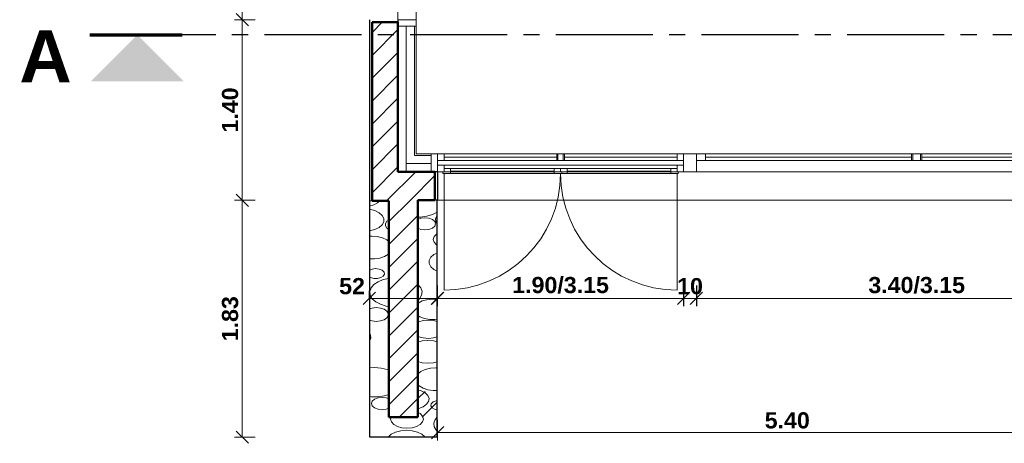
# Model space of a CAD drawing. Extents: x -45086 to 279774, y -60645 to -24658.
# Tile 1 of 35: x -45086 to -37484, y -35640 to -32367. Entities that reach past the tile are written whole.
import ezdxf

# ---------------------------------------------------------------- set-up
doc = ezdxf.new("R2010")
doc.units = 0
doc.header["$LTSCALE"] = 0.1
doc.header["$MEASUREMENT"] = 0
doc.linetypes.add('AXES2', pattern=[1.125, 0.75, -0.125, 0.125, -0.125])
doc.layers.get('0').update_dxf_attribs({"lineweight": 9})
doc.layers.get('Defpoints').update_dxf_attribs({"lineweight": 9})
for name, color, linetype, lineweight in [('Aucune', 7, 'Continuous', 9), ('Cloisons', 7, 'Continuous', 9), ('Cotat_ 1_50', 7, 'Continuous', 9), ('Doublages Inter', 7, 'Continuous', 9), ('Murs  Pierre', 7, 'Continuous', 9), ('Murs Périphériques', 7, 'Continuous', 9), ('Texte 2D', 7, 'Continuous', 9)]:
    doc.layers.add(name, color=color, linetype=linetype, lineweight=lineweight)
doc.styles.add('STYLE_GENERE_2', font='swisscb.ttf', dxfattribs={"width": 1.25})
doc.styles.add('STYLE_GENERE_6', font='arialbd.ttf')
doc.linetypes.add('ISOLATION', pattern='A,0.0001,-0.1,[134,ltypeshp.shx,S=0.1,R=0,X=-0.1,Y=0],-0.2,[134,ltypeshp.shx,S=0.1,R=180,X=0.1,Y=0],-0.1', length=0.4001)
doc.dimstyles.new('COTE CM', dxfattribs={"dimtxt": 125, "dimasz": 95, "dimexe": 60, "dimexo": 60, "dimgap": 30, "dimtad": 1, "dimdec": 0, "dimlfac": 0.1, "dimzin": 0, "dimdsep": 46, "dimtxsty": 'STYLE_GENERE_2', "dimblk": 'OBLIQUE', "dimcen": 0.09, "dimclrd": 256, "dimclre": 59, "dimclrt": 256, "dimadec": 0, "dimazin": 0, "dimtfac": 1, "dimtdec": 0, "dimtmove": 1, "dimatfit": 3, "dimfxl": 100, "dimfxlon": 1, "dimtolj": 1, "dimtzin": 0, "dimlwd": -1, "dimarcsym": 0})
doc.dimstyles.new('COTE METRES', dxfattribs={"dimtxt": 125, "dimasz": 95, "dimexe": 60, "dimexo": 60, "dimgap": 30, "dimtad": 1, "dimlfac": 0.001, "dimzin": 0, "dimdsep": 46, "dimtxsty": 'STYLE_GENERE_2', "dimblk": 'OBLIQUE', "dimcen": 0.09, "dimclrd": 256, "dimclre": 256, "dimclrt": 256, "dimadec": 0, "dimazin": 0, "dimtfac": 1, "dimtmove": 1, "dimatfit": 3, "dimldrblk": 'OBLIQUE', "dimfxl": 100, "dimfxlon": 1, "dimtolj": 1, "dimtzin": 0, "dimlwd": -1, "dimlwe": -1, "dimarcsym": 0})

# ---------------------------------------------------------------- blocks, each defined once
blk = doc.blocks.new('*X165', base_point=(-22620.7, 257555.9))
at = {"layer": 'Murs  Pierre', "color": 251, "linetype": 'Continuous', "lineweight": 20}
for p, q in [((-42385.9, -33808.4), (-42351.8, -33798.7)), ((-42351.8, -33798.7), (-42323.8, -33783)), ((-42323.8, -33783), (-42308, -33765.6)), ((-42385.6, -33831.9), (-42385.9, -33831.8)), ((-42345.2, -33842.2), (-42385.6, -33831.9)), ((-42311.6, -33858.5), (-42345.2, -33842.2)), ((-42287.6, -33879.5), (-42311.6, -33858.5)), ((-42275.1, -33903.4), (-42287.6, -33879.5)), ((-42275.1, -33928.3), (-42275.1, -33903.4)), ((-42345.2, -33989.5), (-42311.6, -33973.2)), ((-42311.6, -33973.2), (-42287.6, -33952.2)), ((-42287.6, -33952.2), (-42275.1, -33928.3)), ((-42250.5, -33924.8), (-42261.7, -33942)), ((-42261.7, -33942), (-42261.7, -33960.4)), ((-42261.7, -33960.4), (-42250.5, -33977.6)), ((-42235.9, -33915), (-42250.5, -33924.8)), ((-42250.5, -33977.6), (-42235.9, -33987.4)), ((-42385.9, -33999.8), (-42385.6, -33999.8)), ((-42367.9, -34039.3), (-42385.9, -34040.7)), ((-42385.6, -33999.8), (-42345.2, -33989.5)), ((-42325.4, -34042.6), (-42367.9, -34039.3)), ((-42286.1, -34052.2), (-42325.4, -34042.6)), ((-42252.8, -34067.4), (-42286.1, -34052.2)), ((-42235.9, -34080.8), (-42252.8, -34067.4)), ((-42346.5, -34215), (-42305.2, -34208.5)), ((-42305.2, -34208.5), (-42268.6, -34196.1)), ((-42268.6, -34196.1), (-42239.3, -34178.5)), ((-42239.3, -34178.5), (-42235.9, -34174.8)), ((-42385.9, -34215), (-42346.5, -34215)), ((-42366.2, -34293.9), (-42385.9, -34301.9)), ((-42385.9, -34355.3), (-42378.6, -34359.8)), ((-42378.6, -34359.8), (-42352.7, -34366.3)), ((-42338.5, -34290.6), (-42366.2, -34293.9)), ((-42310.7, -34293.9), (-42338.5, -34290.6)), ((-42324.3, -34366.3), (-42298.4, -34359.8)), ((-42287.8, -34303.3), (-42310.7, -34293.9)), ((-42298.4, -34359.8), (-42279.4, -34348)), ((-42273.6, -34317), (-42287.8, -34303.3)), ((-42279.4, -34348), (-42270.6, -34332.9)), ((-42270.6, -34332.9), (-42273.6, -34317)), ((-42352.2, -34413.7), (-42373.8, -34439.4)), ((-42352.7, -34366.3), (-42324.3, -34366.3)), ((-42319.9, -34391.8), (-42352.2, -34413.7)), ((-42279, -34375.2), (-42319.9, -34391.8)), ((-42235.9, -34365.6), (-42279, -34375.2)), ((-42373.8, -34439.4), (-42383.3, -34467.3)), ((-42383.3, -34467.3), (-42380.1, -34495.6)), ((-42380.1, -34495.6), (-42364.4, -34522.6)), ((-42364.4, -34522.6), (-42337.3, -34546.6)), ((-42337.3, -34546.6), (-42300.4, -34566)), ((-42300.4, -34566), (-42256, -34579.7)), ((-42256, -34579.7), (-42235.9, -34582.6)), ((-42366.1, -34595.2), (-42385.9, -34601.7)), ((-42333.8, -34592.1), (-42366.1, -34595.2)), ((-42301.5, -34595.2), (-42333.8, -34592.1)), ((-42273.1, -34604.4), (-42301.5, -34595.2)), ((-42252.1, -34618.5), (-42273.1, -34604.4)), ((-42240.9, -34635.8), (-42252.1, -34618.5)), ((-42252.1, -34671.4), (-42240.9, -34654.1)), ((-42240.9, -34654.1), (-42240.9, -34635.8)), ((-42385.9, -34688.2), (-42366.1, -34694.6)), ((-42366.1, -34694.6), (-42333.8, -34697.8)), ((-42333.8, -34697.8), (-42301.5, -34694.6)), ((-42301.5, -34694.6), (-42273.1, -34685.5)), ((-42273.1, -34685.5), (-42252.1, -34671.4)), ((-42378.8, -34803.4), (-42385.9, -34792.2)), ((-42375.8, -34827.4), (-42378.8, -34803.4)), ((-42385.9, -34852.3), (-42384.6, -34850.9)), ((-42384.6, -34850.9), (-42375.8, -34827.4)), ((-42346.7, -35054.9), (-42385.9, -35057.7)), ((-42296.4, -35058.5), (-42346.7, -35054.9)), ((-42249.4, -35068.9), (-42296.4, -35058.5)), ((-42235.9, -35074.4), (-42249.4, -35068.9)), ((-42272.3, -35273.4), (-42235.9, -35262.2)), ((-42385.9, -35278.5), (-42372, -35280.5)), ((-42372, -35280.5), (-42321.3, -35280.5)), ((-42364.6, -35314.4), (-42370.9, -35332.1)), ((-42370.9, -35332.1), (-42364.6, -35349.9)), ((-42346.7, -35299.3), (-42364.6, -35314.4)), ((-42319.8, -35289.3), (-42346.7, -35299.3)), ((-42321.3, -35280.5), (-42272.3, -35273.4)), ((-42288.2, -35285.8), (-42319.8, -35289.3)), ((-42256.5, -35289.3), (-42288.2, -35285.8)), ((-42235.9, -35297), (-42256.5, -35289.3)), ((-42364.6, -35349.9), (-42346.7, -35364.9)), ((-42346.7, -35364.9), (-42319.8, -35375)), ((-42319.8, -35375), (-42288.2, -35378.5)), ((-42288.2, -35378.5), (-42256.5, -35375)), ((-42256.5, -35375), (-42235.9, -35367.3))]:
    blk.add_line(p, q, dxfattribs=at)
blk = doc.blocks.new('Mur_368', base_point=(-42385.9, -35589))
at = {"layer": 'Murs  Pierre', "linetype": 'Continuous'}
for p, q in [((-42235.9, -33765.6), (-42385.9, -33765.6)), ((-42385.9, -33765.6), (-42385.9, -35589)), ((-42235.9, -35439), (-42235.9, -33765.6))]:
    blk.add_line(p, q, dxfattribs=at)
at = {"layer": 'Murs  Pierre'}
blk.add_blockref('*X165', (-22620.7, 257555.9), dxfattribs=at)
blk = doc.blocks.new('*X168', base_point=(-22620.7, 257555.9))
at = {"layer": 'Murs  Pierre', "color": 251, "linetype": 'Continuous', "lineweight": 20}
for p, q in [((-42012.3, -33893), (-41991.3, -33893)), ((-41989.8, -33901.8), (-42012.3, -33910.2)), ((-41991.3, -33893), (-41942.3, -33885.9)), ((-41958.2, -33898.3), (-41989.8, -33901.8)), ((-41926.5, -33901.8), (-41958.2, -33898.3)), ((-41942.3, -33885.9), (-41897.9, -33872.3)), ((-41899.6, -33911.8), (-41926.5, -33901.8)), ((-41897.9, -33872.3), (-41862.3, -33853.5)), ((-41866.5, -33883.1), (-41875.9, -33906)), ((-41862.3, -33879), (-41866.5, -33883.1)), ((-42012.3, -33979.1), (-41989.8, -33987.5)), ((-41926.5, -33987.5), (-41899.6, -33977.4)), ((-41881.7, -33926.9), (-41899.6, -33911.8)), ((-41899.6, -33977.4), (-41881.7, -33962.4)), ((-41875.4, -33944.6), (-41881.7, -33926.9)), ((-41881.7, -33962.4), (-41875.4, -33944.6)), ((-41875.9, -33906), (-41872.7, -33929.4)), ((-41872.7, -33929.4), (-41862.3, -33944.2)), ((-41989.8, -33987.5), (-41958.2, -33991)), ((-41958.2, -33991), (-41926.5, -33987.5)), ((-41886.6, -34043.1), (-41892.8, -34065)), ((-41868.6, -34023.3), (-41886.6, -34043.1)), ((-41862.3, -34019.8), (-41868.6, -34023.3)), ((-41892.8, -34065), (-41886.6, -34087)), ((-41886.6, -34087), (-41868.6, -34106.7)), ((-41868.6, -34106.7), (-41862.3, -34110.3)), ((-41911.6, -34203.2), (-41924.1, -34227.1)), ((-41887.6, -34182.3), (-41911.6, -34203.2)), ((-41862.3, -34170), (-41887.6, -34182.3)), ((-41924.1, -34227.1), (-41924.1, -34252.1)), ((-41924.1, -34252.1), (-41911.6, -34276)), ((-41911.6, -34276), (-41887.6, -34296.9)), ((-41887.6, -34296.9), (-41862.3, -34309.2)), ((-42011.1, -34413.7), (-42012.3, -34412.9)), ((-41989.6, -34439.4), (-42011.1, -34413.7)), ((-41862.3, -34435.9), (-41865, -34457.4)), ((-41998.9, -34522.6), (-41983.2, -34495.6)), ((-41980.1, -34467.3), (-41989.6, -34439.4)), ((-41983.2, -34495.6), (-41980.1, -34467.3)), ((-41865, -34457.4), (-41862.3, -34464.4)), ((-42012.3, -34534.5), (-41998.9, -34522.6)), ((-42010.6, -34556.5), (-42012.3, -34558.2)), ((-41979.9, -34540.5), (-42010.6, -34556.5)), ((-41942.2, -34530.4), (-41979.9, -34540.5)), ((-41900.8, -34526.9), (-41942.2, -34530.4)), ((-41862.3, -34530.1), (-41900.8, -34526.9)), ((-42012.3, -34652), (-41996.3, -34663.3)), ((-41996.3, -34663.3), (-41961.8, -34676.5)), ((-42005.6, -34701.4), (-42012.3, -34705.1)), ((-41970.3, -34691.3), (-42005.6, -34701.4)), ((-41931.2, -34687.8), (-41970.3, -34691.3)), ((-41961.8, -34676.5), (-41921.8, -34683.4)), ((-41892.1, -34691.3), (-41931.2, -34687.8)), ((-41921.8, -34683.4), (-41879.9, -34683.4)), ((-41862.3, -34699.8), (-41892.1, -34691.3)), ((-41879.9, -34683.4), (-41862.3, -34680.4)), ((-42012.3, -34812.4), (-42005.6, -34816.2)), ((-42005.6, -34816.2), (-41970.3, -34826.3)), ((-41978.6, -34849.4), (-42012.3, -34858)), ((-41934.6, -34845.8), (-41978.6, -34849.4)), ((-41970.3, -34826.3), (-41931.2, -34829.7)), ((-41890.6, -34849.4), (-41934.6, -34845.8)), ((-41931.2, -34829.7), (-41892.1, -34826.3)), ((-41892.1, -34826.3), (-41862.3, -34817.8)), ((-41862.3, -34856.6), (-41890.6, -34849.4)), ((-42012.3, -35008.7), (-41978.6, -35017.3)), ((-41978.6, -35017.3), (-41934.6, -35020.9)), ((-41934.6, -35020.9), (-41890.6, -35017.3)), ((-41890.6, -35017.3), (-41862.3, -35010.1)), ((-41988, -35084.9), (-42012.3, -35104.2)), ((-41954.7, -35069.7), (-41988, -35084.9)), ((-41915.4, -35060.1), (-41954.7, -35069.7)), ((-41872.9, -35056.8), (-41915.4, -35060.1)), ((-41862.3, -35057.6), (-41872.9, -35056.8)), ((-42012.3, -35184.3), (-42001.5, -35196)), ((-42001.5, -35196), (-41972.3, -35213.6)), ((-41986.7, -35234.3), (-42012.3, -35227.4)), ((-41956, -35250.3), (-41986.7, -35234.3)), ((-41972.3, -35213.6), (-41935.6, -35226)), ((-41935.1, -35270.6), (-41956, -35250.3)), ((-41935.6, -35226), (-41894.3, -35232.5)), ((-41925.8, -35293.5), (-41935.1, -35270.6)), ((-41894.3, -35232.5), (-41862.3, -35232.5)), ((-41970.3, -35357), (-41944.2, -35338.7)), ((-41944.2, -35338.7), (-41928.9, -35316.9)), ((-41928.9, -35316.9), (-41925.8, -35293.5)), ((-41908.4, -35334.5), (-41911.4, -35350.4)), ((-41894.2, -35320.8), (-41908.4, -35334.5)), ((-41871.2, -35311.4), (-41894.2, -35320.8)), ((-41862.3, -35310.4), (-41871.2, -35311.4)), ((-42012.3, -35371.5), (-42004.9, -35370.3)), ((-41993.8, -35410.8), (-42012.3, -35400.4)), ((-42004.9, -35370.3), (-41970.3, -35357)), ((-41975.8, -35430.6), (-41993.8, -35410.8)), ((-41911.4, -35350.4), (-41902.6, -35365.5)), ((-41902.6, -35365.5), (-41883.6, -35377.3)), ((-41883.6, -35377.3), (-41862.3, -35382.6)), ((-41976.4, -35475), (-41975.8, -35474.5)), ((-41969.7, -35452.5), (-41975.8, -35430.6)), ((-41975.8, -35474.5), (-41969.7, -35452.5)), ((-41878.8, -35456.9), (-41888.3, -35484.8)), ((-41888.3, -35484.8), (-41885.1, -35513.1)), ((-41862.3, -35437.3), (-41878.8, -35456.9)), ((-41885.1, -35513.1), (-41869.4, -35540.1)), ((-41869.4, -35540.1), (-41862.3, -35546.4))]:
    blk.add_line(p, q, dxfattribs=at)
blk = doc.blocks.new('Mur_370', base_point=(-41862.3, -35589))
at = {"layer": 'Murs  Pierre', "linetype": 'Continuous'}
for p, q in [((-41862.3, -33761.5), (-42012.3, -33761.5)), ((-42012.3, -33761.5), (-42012.3, -35439)), ((-41862.3, -35589), (-41862.3, -33761.5))]:
    blk.add_line(p, q, dxfattribs=at)
at = {"layer": 'Murs  Pierre'}
blk.add_blockref('*X168', (-22620.7, 257555.9), dxfattribs=at)
blk = doc.blocks.new('*X170', base_point=(-22620.7, 257555.9))
at = {"layer": 'Murs  Pierre', "color": 251, "linetype": 'Continuous', "lineweight": 20}
for p, q in [((-42219, -35439), (-42222.8, -35452.5)), ((-42222.8, -35452.5), (-42216.6, -35474.5)), ((-42216.6, -35474.5), (-42198.6, -35494.2)), ((-42198.6, -35494.2), (-42170.6, -35509.9)), ((-42021.8, -35509.9), (-41993.8, -35494.2)), ((-41993.8, -35494.2), (-41976.4, -35475)), ((-42217.6, -35569.8), (-42239.6, -35589)), ((-42184, -35553.5), (-42217.6, -35569.8)), ((-42143.6, -35543.1), (-42184, -35553.5)), ((-42170.6, -35509.9), (-42135.3, -35520)), ((-42099.6, -35539.6), (-42143.6, -35543.1)), ((-42135.3, -35520), (-42096.2, -35523.5)), ((-42055.6, -35543.1), (-42099.6, -35539.6)), ((-42096.2, -35523.5), (-42057.1, -35520)), ((-42057.1, -35520), (-42021.8, -35509.9)), ((-42015.2, -35553.5), (-42055.6, -35543.1)), ((-41981.6, -35569.8), (-42015.2, -35553.5)), ((-41959.5, -35589), (-41981.6, -35569.8))]:
    blk.add_line(p, q, dxfattribs=at)
blk = doc.blocks.new('Mur_371', base_point=(-42385.9, -35589))
at = {"layer": 'Murs  Pierre', "linetype": 'Continuous'}
for p, q in [((-42012.3, -35439), (-42235.9, -35439)), ((-42385.9, -35589), (-41862.3, -35589))]:
    blk.add_line(p, q, dxfattribs=at)
at = {"layer": 'Murs  Pierre'}
blk.add_blockref('*X170', (-22620.7, 257555.9), dxfattribs=at)
blk = doc.blocks.new('_Oblique')
at = {"color": 0, "linetype": 'ByBlock', "lineweight": -2}
blk.add_line((-0.5, -0.5), (0.5, 0.5), dxfattribs=at)
blk = doc.blocks.new('*D279', base_point=(-22620.7, 257555.9))
at = {"layer": 'Cotat_ 1_50', "transparency": 16777216}
for p, q in [((-41860.3, -35457.7), (-41860.3, -35617.7)), ((-36460.3, -35457.7), (-36460.3, -35617.7)), ((-41860.3, -35557.7), (-36460.3, -35557.7))]:
    blk.add_line(p, q, dxfattribs=at)
at = {"layer": 'Defpoints', "color": 0, "transparency": 16777216}
for p in [(-36460.3, -32631.1), (-41860.3, -32851.1), (-36460.3, -35557.7)]:
    blk.add_point(p, dxfattribs=at)
at = {"layer": 'Cotat_ 1_50', "transparency": 16777216, "xscale": 95, "yscale": 95, "zscale": 95, "rotation": 180}
blk.add_blockref('_Oblique', (-41860.3, -35557.7), dxfattribs=at)
at = {"layer": 'Cotat_ 1_50', "transparency": 16777216, "xscale": 95, "yscale": 95, "zscale": 95}
blk.add_blockref('_Oblique', (-36460.3, -35557.7), dxfattribs=at)
at = {"layer": 'Cotat_ 1_50', "transparency": 16777216, "insert": (-39160.3, -35463.5), "char_height": 125, "attachment_point": 5, "style": 'STYLE_GENERE_2'}
blk.add_mtext('\\A1;5.40', dxfattribs=at)
blk = doc.blocks.new('*D288', base_point=(-22620.7, 257555.9))
at = {"layer": 'Cotat_ 1_50', "transparency": 16777216}
for p, q in [((-42385.9, -26696.5), (-42385.9, -26536.5)), ((-42385.9, -26596.5), (-10001.2, -26596.5)), ((-10001.2, -26696.5), (-10001.2, -26536.5))]:
    blk.add_line(p, q, dxfattribs=at)
at = {"layer": 'Defpoints', "color": 0, "transparency": 16777216}
for p in [(-10001.2, -26596.5), (-42385.9, -31309.9), (-10001.2, -34322.8)]:
    blk.add_point(p, dxfattribs=at)
at = {"layer": 'Cotat_ 1_50', "transparency": 16777216, "xscale": 95, "yscale": 95, "zscale": 95, "rotation": 180}
blk.add_blockref('_Oblique', (-42385.9, -26596.5), dxfattribs=at)
at = {"layer": 'Cotat_ 1_50', "transparency": 16777216, "xscale": 95, "yscale": 95, "zscale": 95}
blk.add_blockref('_Oblique', (-10001.2, -26596.5), dxfattribs=at)
at = {"layer": 'Cotat_ 1_50', "transparency": 16777216, "insert": (-26193.6, -26502.4), "char_height": 125, "attachment_point": 5, "style": 'STYLE_GENERE_2'}
blk.add_mtext('\\A1;32.39', dxfattribs=at)
blk = doc.blocks.new('*D294', base_point=(-22620.7, 257555.9))
at = {"layer": 'Cotat_ 1_50', "transparency": 16777216}
for p, q in [((-41860.3, -34420.9), (-41860.3, -34580.9)), ((-39960.3, -34420.9), (-39960.3, -34580.9)), ((-41860.3, -34520.9), (-39960.3, -34520.9))]:
    blk.add_line(p, q, dxfattribs=at)
at = {"layer": 'Defpoints', "color": 0, "transparency": 16777216}
for p in [(-41860.3, -32926.2), (-39960.3, -32926.2), (-39960.3, -34520.9)]:
    blk.add_point(p, dxfattribs=at)
at = {"layer": 'Cotat_ 1_50', "transparency": 16777216, "xscale": 95, "yscale": 95, "zscale": 95, "rotation": 180}
blk.add_blockref('_Oblique', (-41860.3, -34520.9), dxfattribs=at)
at = {"layer": 'Cotat_ 1_50', "transparency": 16777216, "xscale": 95, "yscale": 95, "zscale": 95}
blk.add_blockref('_Oblique', (-39960.3, -34520.9), dxfattribs=at)
at = {"layer": 'Cotat_ 1_50', "transparency": 16777216, "insert": (-40910.3, -34419.2), "char_height": 125, "attachment_point": 5, "style": 'STYLE_GENERE_2'}
blk.add_mtext('\\A1;1.90/3.15', dxfattribs=at)
blk = doc.blocks.new('*D295', base_point=(-22620.7, 257555.9))
at = {"layer": 'Cotat_ 1_50', "color": 59, "lineweight": -2, "transparency": 16777216}
for p, q in [((-39960.3, -34420.9), (-39960.3, -34580.9)), ((-39861.5, -34420.9), (-39861.5, -34580.9))]:
    blk.add_line(p, q, dxfattribs=at)
at = {"layer": 'Cotat_ 1_50', "transparency": 16777216}
blk.add_line((-39960.3, -34520.9), (-39861.5, -34520.9), dxfattribs=at)
at = {"layer": 'Defpoints', "color": 0, "transparency": 16777216}
for p in [(-39960.3, -32964.2), (-39861.5, -32964.2), (-39861.5, -34520.9)]:
    blk.add_point(p, dxfattribs=at)
at = {"layer": 'Cotat_ 1_50', "transparency": 16777216, "xscale": 95, "yscale": 95, "zscale": 95, "rotation": 180}
blk.add_blockref('_Oblique', (-39960.3, -34520.9), dxfattribs=at)
at = {"layer": 'Cotat_ 1_50', "transparency": 16777216, "xscale": 95, "yscale": 95, "zscale": 95}
blk.add_blockref('_Oblique', (-39861.5, -34520.9), dxfattribs=at)
at = {"layer": 'Cotat_ 1_50', "transparency": 16777216, "insert": (-39910.9, -34426.8), "char_height": 125, "attachment_point": 5, "style": 'STYLE_GENERE_2'}
blk.add_mtext('\\A1;10', dxfattribs=at)
blk = doc.blocks.new('*D296', base_point=(-22620.7, 257555.9))
at = {"layer": 'Cotat_ 1_50', "transparency": 16777216}
for p, q in [((-39861.5, -34420.9), (-39861.5, -34580.9)), ((-36460.3, -34420.9), (-36460.3, -34580.9)), ((-39861.5, -34520.9), (-36460.3, -34520.9))]:
    blk.add_line(p, q, dxfattribs=at)
at = {"layer": 'Defpoints', "color": 0, "transparency": 16777216}
for p in [(-39861.5, -32926.2), (-36460.3, -32926.2), (-36460.3, -34520.9)]:
    blk.add_point(p, dxfattribs=at)
at = {"layer": 'Cotat_ 1_50', "transparency": 16777216, "xscale": 95, "yscale": 95, "zscale": 95, "rotation": 180}
blk.add_blockref('_Oblique', (-39861.5, -34520.9), dxfattribs=at)
at = {"layer": 'Cotat_ 1_50', "transparency": 16777216, "xscale": 95, "yscale": 95, "zscale": 95}
blk.add_blockref('_Oblique', (-36460.3, -34520.9), dxfattribs=at)
at = {"layer": 'Cotat_ 1_50', "transparency": 16777216, "insert": (-38160.9, -34419.2), "char_height": 125, "attachment_point": 5, "style": 'STYLE_GENERE_2'}
blk.add_mtext('\\A1;3.40/3.15', dxfattribs=at)
blk = doc.blocks.new('*D297', base_point=(-22620.7, 257555.9))
at = {"layer": 'Cotat_ 1_50', "transparency": 16777216}
for p, q in [((-43267.5, -32367.3), (-43427.5, -32367.3)), ((-43367.5, -33762.7), (-43367.5, -32367.3)), ((-43267.5, -33762.7), (-43427.5, -33762.7))]:
    blk.add_line(p, q, dxfattribs=at)
at = {"layer": 'Defpoints', "color": 0, "transparency": 16777216}
for p in [(-43367.5, -32367.3), (-42025.9, -32367.3), (-42385.9, -33762.7)]:
    blk.add_point(p, dxfattribs=at)
at = {"layer": 'Cotat_ 1_50', "transparency": 16777216, "xscale": 95, "yscale": 95, "zscale": 95}
for p, rotation in [((-43367.5, -32367.3), 90), ((-43367.5, -33762.7), 270)]:
    blk.add_blockref('_Oblique', p, dxfattribs=dict(at, rotation=rotation))
at = {"layer": 'Cotat_ 1_50', "transparency": 16777216, "insert": (-43461.5, -33065), "char_height": 125, "attachment_point": 5, "rotation": 90, "style": 'STYLE_GENERE_2'}
blk.add_mtext('\\A1;1.40', dxfattribs=at)
blk = doc.blocks.new('*D298', base_point=(-22620.7, 257555.9))
at = {"layer": 'Cotat_ 1_50', "transparency": 16777216}
for p, q in [((-43267.5, -31167.3), (-43427.5, -31167.3)), ((-43367.5, -32367.3), (-43367.5, -31167.3)), ((-43267.5, -32367.3), (-43427.5, -32367.3))]:
    blk.add_line(p, q, dxfattribs=at)
at = {"layer": 'Defpoints', "color": 0, "transparency": 16777216}
for p in [(-43367.5, -31167.3), (-42025.9, -31167.3), (-42025.9, -32367.3)]:
    blk.add_point(p, dxfattribs=at)
at = {"layer": 'Cotat_ 1_50', "transparency": 16777216, "xscale": 95, "yscale": 95, "zscale": 95}
for p, rotation in [((-43367.5, -31167.3), 90), ((-43367.5, -32367.3), 270)]:
    blk.add_blockref('_Oblique', p, dxfattribs=dict(at, rotation=rotation))
at = {"layer": 'Cotat_ 1_50', "transparency": 16777216, "insert": (-43469.2, -31767.3), "char_height": 125, "attachment_point": 5, "rotation": 90, "style": 'STYLE_GENERE_2'}
blk.add_mtext('\\A1;1.20/1.75', dxfattribs=at)
blk = doc.blocks.new('*D302', base_point=(-22620.7, 257555.9))
at = {"layer": 'Cotat_ 1_50', "transparency": 16777216}
for p, q in [((-43267.5, -33762.7), (-43427.5, -33762.7)), ((-43367.5, -35592.7), (-43367.5, -33762.7)), ((-43267.5, -35592.7), (-43427.5, -35592.7))]:
    blk.add_line(p, q, dxfattribs=at)
at = {"layer": 'Defpoints', "color": 0, "transparency": 16777216}
for p in [(-43367.5, -33762.7), (-42837.5, -33762.7), (-42837.5, -35592.7)]:
    blk.add_point(p, dxfattribs=at)
at = {"layer": 'Cotat_ 1_50', "transparency": 16777216, "xscale": 95, "yscale": 95, "zscale": 95}
for p, rotation in [((-43367.5, -33762.7), 90), ((-43367.5, -35592.7), 270)]:
    blk.add_blockref('_Oblique', p, dxfattribs=dict(at, rotation=rotation))
at = {"layer": 'Cotat_ 1_50', "transparency": 16777216, "insert": (-43461.5, -34677.7), "char_height": 125, "attachment_point": 5, "rotation": 90, "style": 'STYLE_GENERE_2'}
blk.add_mtext('\\A1;1.83', dxfattribs=at)
blk = doc.blocks.new('Baie Fenêtre libre_9', base_point=(-22620.7, 257555.9))
at = {"layer": 'Murs Périphériques', "linetype": 'Continuous'}
for p, q in [((-25320.7, 257555.9), (-25320.7, 257335.9)), ((-19920.7, 257555.9), (-19920.7, 257335.9))]:
    blk.add_line(p, q, dxfattribs=at)
blk = doc.blocks.new('*D477')
at = {"color": 59, "lineweight": -2, "transparency": 16777216}
for p, q in [((-42385.9, -34520.9), (-42385.9, -34460.9)), ((-41862.3, -34520.9), (-41862.3, -34460.9))]:
    blk.add_line(p, q, dxfattribs=at)
at = {"transparency": 16777216}
blk.add_line((-41862.3, -34520.9), (-42385.9, -34520.9), dxfattribs=at)
at = {"layer": 'Defpoints', "color": 0, "transparency": 16777216}
for p in [(-42385.9, -34520.9), (-42385.9, -34523), (-41862.3, -34523)]:
    blk.add_point(p, dxfattribs=at)
at = {"transparency": 16777216, "xscale": 95, "yscale": 95, "zscale": 95, "rotation": 180}
blk.add_blockref('_Oblique', (-42385.9, -34520.9), dxfattribs=at)
at = {"transparency": 16777216, "xscale": 95, "yscale": 95, "zscale": 95}
blk.add_blockref('_Oblique', (-41862.3, -34520.9), dxfattribs=at)
at = {"transparency": 16777216, "insert": (-42520.3, -34426.7), "char_height": 125, "attachment_point": 5, "style": 'STYLE_GENERE_2'}
blk.add_mtext('\\A1;52', dxfattribs=at)

msp = doc.modelspace()

# ---------------------------------------------------------------- hatches: boundary and pattern name
at = {"layer": 'Murs Périphériques'}
h = msp.add_hatch(dxfattribs=at)
h.set_pattern_fill('ANSI31', scale=1000, style=0)
h.paths.add_polyline_path([(-41880.299, -33544.261), (-42165.876, -33544.261), (-42165.876, -32387.271), (-42365.876, -32387.271), (-42365.876, -33762.656), (-42165.876, -33762.656), (-42165.876, -33761.521), (-41880.299, -33761.521)])
h = msp.add_hatch(dxfattribs=at)
h.set_pattern_fill('ANSI31', scale=1000, style=0)
h.paths.add_polyline_path([(-42012.345, -33761.521), (-42165.876, -33761.521), (-42165.876, -33762.656), (-42235.876, -33762.656), (-42235.876, -35239.034), (-42012.345, -35239.034)])
h.paths.add_polyline_path([(-41862.345, -35239.034), (-42012.345, -35239.034), (-42012.345, -35439.034), (-41862.345, -35439.034)])
at = {"layer": 'Texte 2D'}
h = msp.add_hatch(dxfattribs=at)
h.set_pattern_fill('ANSI31', scale=1000, style=0)
h.paths.add_polyline_path([(-42012.345, -35239.034), (-42235.876, -35239.034), (-42235.876, -35439.034), (-42012.345, -35439.034)])

# ---------------------------------------------------------------- linework, layer by layer
at = {"linetype": 'AXES2', "lineweight": 30, "ltscale": 10000}
msp.add_line((-9822.49, -32484.264), (-43832.691, -32484.264), dxfattribs=at)
at = {"layer": 'Aucune', "color": 7, "linetype": 'Continuous', "lineweight": 15}
msp.add_solid([(-44536.936, -32843.688), (-43818.088, -32843.688), (-44177.512, -32484.264)], dxfattribs=at)
at = {"layer": 'Cloisons', "color": 7, "linetype": 'ISOLATION', "ltscale": 1550}
for p, q in [((-42101.695, -32417.747), (-42101.695, -33540.335)), ((-42097.955, -33478.62), (-41914.386, -33478.795))]:
    msp.add_line(p, q, dxfattribs=at)
at = {"layer": 'Cloisons', "color": 7, "lineweight": 50}
for p, q in [((-41880.299, -33541.521), (-41880.299, -33761.521)), ((-42365.876, -33765.553), (-42235.876, -33765.553)), ((-42235.876, -33765.553), (-42235.876, -35439.034)), ((-42012.345, -35439.034), (-42012.345, -33761.521)), ((-42012.345, -33761.521), (-41880.299, -33761.521)), ((-42235.876, -35439.034), (-42012.345, -35439.034))]:
    msp.add_line(p, q, dxfattribs=at)
at = {"layer": 'Cloisons', "lineweight": 30}
msp.add_line((-41860.299, -33544.261), (-41860.299, -33761.521), dxfattribs=at)
at = {"layer": 'Cloisons'}
msp.add_line((-41880.299, -33761.521), (-36257.142, -33761.521), dxfattribs=at)
at = {"layer": 'Cloisons', "color": 7}
msp.add_lwpolyline([(-42165.876, -32417.271), (-42025.876, -32417.271), (-42025.876, -32367.271), (-42165.876, -32367.271)], close=True, dxfattribs=at)
msp.add_lwpolyline([(-41860.299, -33541.521), (-41860.299, -33541.521), (-41860.299, -33404.261), (-41910.299, -33404.261), (-41910.299, -33541.521), (-41880.299, -33541.521)], dxfattribs=at)
at = {"layer": 'Doublages Inter'}
for p, q in [((-42165.876, -31167.271), (-42165.876, -32367.271)), ((-42025.876, -32367.271), (-42025.876, -31167.271)), ((-42025.876, -32367.271), (-42165.876, -32367.271)), ((-42165.876, -32367.271), (-42165.876, -33541.521)), ((-42025.876, -33404.261), (-42025.876, -32367.271)), ((-42038.876, -33417.261), (-42038.876, -32417.271)), ((-40890.299, -33404.261), (-41860.299, -33404.261)), ((-41860.299, -33404.261), (-41810.299, -33404.261)), ((-41810.299, -33404.261), (-41810.299, -33454.261)), ((-41810.299, -33404.261), (-40940.299, -33404.261)), ((-40940.299, -33429.261), (-41810.299, -33429.261)), ((-40940.299, -33454.261), (-40940.299, -33404.261)), ((-40940.299, -33404.261), (-40890.299, -33404.261)), ((-39960.299, -33404.261), (-40930.299, -33404.261)), ((-40930.299, -33404.261), (-40880.299, -33404.261)), ((-40930.299, -33454.261), (-40930.299, -33404.261)), ((-40930.299, -33404.261), (-40930.299, -33454.261)), ((-40890.299, -33404.261), (-40890.299, -33454.261)), ((-40890.299, -33404.261), (-40890.299, -33454.261)), ((-40880.299, -33404.261), (-40880.299, -33454.261)), ((-40880.299, -33404.261), (-40010.299, -33404.261)), ((-40010.299, -33429.261), (-40880.299, -33429.261)), ((-40010.299, -33454.261), (-40010.299, -33404.261)), ((-40010.299, -33404.261), (-39960.299, -33404.261)), ((-39960.299, -33404.261), (-39960.299, -33454.261)), ((-39861.469, -33404.261), (-39960.299, -33404.261)), ((-39960.299, -33404.261), (-39960.299, -33454.261)), ((-39960.299, -33404.261), (-39960.299, -33454.261)), ((-39861.469, -33404.261), (-39861.469, -33541.521)), ((-39861.469, -33454.261), (-39861.469, -33404.261)), ((-39861.469, -33404.261), (-39791.469, -33404.261)), ((-39791.469, -33404.261), (-39791.469, -33454.261)), ((-38201.469, -33404.261), (-39791.469, -33404.261)), ((-38201.469, -33429.261), (-39791.469, -33429.261)), ((-38201.469, -33454.261), (-38201.469, -33404.261)), ((-38201.469, -33404.261), (-38131.469, -33404.261)), ((-38190.299, -33454.261), (-38190.299, -33404.261)), ((-38190.299, -33404.261), (-38120.299, -33404.261)), ((-38131.469, -33404.261), (-38131.469, -33454.261)), ((-38120.299, -33404.261), (-38120.299, -33454.261)), ((-36530.299, -33404.261), (-38120.299, -33404.261)), ((-36530.299, -33429.261), (-38120.299, -33429.261)), ((-41810.299, -33454.261), (-41860.299, -33454.261)), ((-41810.299, -33491.521), (-41860.299, -33491.521)), ((-41860.299, -33491.521), (-39960.299, -33491.521)), ((-39960.299, -33491.521), (-41860.299, -33491.521)), ((-40940.299, -33454.261), (-41810.299, -33454.261)), ((-41810.299, -33541.521), (-41810.299, -33491.521)), ((-41810.299, -33516.521), (-41760.299, -33516.521)), ((-41810.299, -33541.521), (-41810.299, -33516.521)), ((-41760.299, -33516.521), (-41760.299, -33556.521)), ((-41760.299, -33516.521), (-40960.299, -33516.521)), ((-40910.299, -33516.521), (-40960.299, -33516.521)), ((-40960.299, -33516.521), (-40960.299, -33556.521)), ((-40890.299, -33454.261), (-40940.299, -33454.261)), ((-40880.299, -33454.261), (-40930.299, -33454.261)), ((-40910.299, -33541.521), (-40910.299, -33516.521)), ((-40910.299, -33516.521), (-40860.299, -33516.521)), ((-40910.299, -33541.521), (-40910.299, -33516.521)), ((-40010.299, -33454.261), (-40880.299, -33454.261)), ((-40860.299, -33516.521), (-40860.299, -33556.521)), ((-40060.299, -33516.521), (-40860.299, -33516.521)), ((-40010.299, -33516.521), (-40060.299, -33516.521)), ((-40060.299, -33516.521), (-40060.299, -33556.521)), ((-39960.299, -33454.261), (-40010.299, -33454.261)), ((-39960.299, -33491.521), (-40010.299, -33491.521)), ((-40010.299, -33491.521), (-40010.299, -33541.521)), ((-40010.299, -33541.521), (-40010.299, -33516.521)), ((-39960.299, -33454.261), (-39960.299, -33541.521)), ((-39960.299, -33541.521), (-39960.299, -33491.521)), ((-39791.469, -33454.261), (-39861.469, -33454.261)), ((-38201.469, -33454.261), (-39791.469, -33454.261)), ((-38131.469, -33454.261), (-38201.469, -33454.261)), ((-38120.299, -33454.261), (-38190.299, -33454.261)), ((-36530.299, -33454.261), (-38120.299, -33454.261)), ((-41860.299, -33541.521), (-41810.299, -33541.521)), ((-39960.299, -33541.521), (-41860.299, -33541.521)), ((-41818.299, -33556.521), (-41820.299, -33541.521)), ((-41820.299, -33541.521), (-41810.299, -33541.521)), ((-41760.299, -33556.521), (-41818.299, -33556.521)), ((-41810.299, -33556.521), (-41810.299, -34456.521)), ((-41760.299, -33536.521), (-40960.299, -33536.521)), ((-41760.299, -33556.521), (-40960.299, -33556.521)), ((-40960.299, -33556.521), (-40900.299, -33556.521)), ((-40900.299, -33541.521), (-40910.299, -33541.521)), ((-40900.299, -33541.521), (-40910.299, -33541.521)), ((-40900.299, -33556.521), (-40900.299, -33541.521)), ((-40900.299, -33556.521), (-40900.299, -33541.521)), ((-40860.299, -33556.521), (-40900.299, -33556.521)), ((-40060.299, -33536.521), (-40860.299, -33536.521)), ((-40060.299, -33556.521), (-40860.299, -33556.521)), ((-40060.299, -33556.521), (-40002.299, -33556.521)), ((-40010.299, -33541.521), (-39960.299, -33541.521)), ((-40000.299, -33541.521), (-40010.299, -33541.521)), ((-40010.299, -33556.521), (-40010.299, -34456.521)), ((-40002.299, -33556.521), (-40000.299, -33541.521)), ((-36460.299, -33541.521), (-39960.299, -33541.521))]:
    msp.add_line(p, q, dxfattribs=at)
at = {"layer": 'Doublages Inter', "linetype": 'Continuous'}
for p, q in [((-41910.299, -33417.261), (-42038.876, -33417.261)), ((-41860.299, -33404.261), (-42025.876, -33404.261)), ((-41860.299, -33404.261), (-41860.299, -33454.261)), ((-41860.299, -33404.261), (-41860.299, -33454.261)), ((-41860.299, -33454.261), (-41860.299, -33544.261))]:
    msp.add_line(p, q, dxfattribs=at)
at = {"layer": 'Doublages Inter', "color": 59, "linetype": 'Continuous', "lineweight": 20}
for p, q in [((-41860.299, -33454.261), (-41860.299, -33404.261)), ((-41860.299, -33491.521), (-41860.299, -33541.521))]:
    msp.add_line(p, q, dxfattribs=at)
at = {"layer": 'Doublages Inter', "linetype": 'Continuous', "lineweight": 50}
msp.add_line((-42165.876, -33541.521), (-41880.299, -33541.521), dxfattribs=at)
at = {"layer": 'Doublages Inter'}
for centre, start, end in [((-41810.299, -33556.521), 270, 0), ((-40010.299, -33556.521), 180, 270)]:
    msp.add_arc(centre, 900, start, end, dxfattribs=at)
at = {"layer": 'Murs Périphériques', "linetype": 'Continuous', "lineweight": 30}
msp.add_line((-42385.876, -32367.271), (-42385.876, -33765.553), dxfattribs=at)
at = {"layer": 'Murs Périphériques', "lineweight": 30}
for p, q in [((-42165.876, -32367.271), (-42165.876, -32387.271)), ((-41860.299, -33541.521), (-41880.299, -33541.521)), ((-42385.876, -33765.553), (-42385.876, -35589.034)), ((-41860.299, -33761.521), (-41880.299, -33761.521)), ((-41862.345, -35589.034), (-41862.345, -33761.521)), ((-42385.876, -35589.034), (-41862.345, -35589.034))]:
    msp.add_line(p, q, dxfattribs=at)
at = {"layer": 'Murs Périphériques', "linetype": 'Continuous', "lineweight": 50}
for p, q in [((-42165.876, -32387.271), (-42365.876, -32387.271)), ((-42365.876, -32387.271), (-42365.876, -33765.553)), ((-42165.876, -33541.521), (-42165.876, -32387.271))]:
    msp.add_line(p, q, dxfattribs=at)
at = {"layer": 'Murs Périphériques', "lineweight": 70}
msp.add_line((-44545.143, -32484.264), (-43832.691, -32484.264), dxfattribs=at)
at = {"layer": 'Murs Périphériques', "linetype": 'Continuous'}
msp.add_line((-41860.299, -33541.521), (-42165.876, -33541.521), dxfattribs=at)

# ---------------------------------------------------------------- block references
at = {"layer": 'Murs  Pierre', "color": 7}
for name, p in [('Mur_368', (-42385.876, -35589.034)), ('Mur_370', (-41862.345, -35589.034)), ('Mur_371', (-42385.876, -35589.034))]:
    msp.add_blockref(name, p, dxfattribs=at)
at = {"layer": 'Murs Périphériques', "xscale": -1, "rotation": 180}
msp.add_blockref('Baie Fenêtre libre_9', (-39160.299, -33761.521), dxfattribs=at)

# ---------------------------------------------------------------- texts
at = {"layer": 'Aucune', "color": 7, "linetype": 'Continuous', "lineweight": 50, "insert": (-45088.494, -32450.769), "char_height": 400, "attachment_point": 1, "line_spacing_factor": 0.975772, "style": 'STYLE_GENERE_6'}
msp.add_mtext('A', dxfattribs=at)

# ---------------------------------------------------------------- dimensions: what is measured, and where the dimension line sits
dim = msp.add_linear_dim(base=(-42385.876, -34520.909), p1=(-41862.345, -34522.955), p2=(-42385.876, -34522.955), dimstyle='COTE CM')
dim.commit()
dim.dimension.update_dxf_attribs({"geometry": '*D477', "text_midpoint": (-42520.342, -34520.909), "dimtype": 160})
at = {"layer": 'Cotat_ 1_50', "color": 7}
dim = msp.add_linear_dim(base=(-10001.246, -26596.489), p1=(-42385.876, -31309.917), p2=(-10001.246, -34322.823), text='32.39', dimstyle='COTE METRES', dxfattribs=at)
dim.commit()
dim.dimension.update_dxf_attribs({"geometry": '*D288', "text_midpoint": (-26193.561, -26502.406)})
dim = msp.add_linear_dim(base=(-43367.457, -31167.271), p1=(-42025.876, -32367.271), p2=(-42025.876, -31167.271), angle=90, text='<>/1.75', dimstyle='COTE METRES', dxfattribs=at)
dim.commit()
dim.dimension.update_dxf_attribs({"geometry": '*D298', "text_midpoint": (-43469.169, -31767.271)})
for base, p1, p2, picture, middle in [((-43367.457, -32367.271), (-42385.876, -33762.656), (-42025.876, -32367.271), '*D297', (-43461.539, -33064.964)), ((-43367.457, -33762.656), (-42837.512, -35592.655), (-42837.512, -33762.656), '*D302', (-43461.539, -34677.656))]:
    dim = msp.add_linear_dim(base=base, p1=p1, p2=p2, angle=90, dimstyle='COTE METRES', dxfattribs=at)
    dim.commit()
    dim.dimension.update_dxf_attribs({"geometry": picture, "text_midpoint": middle})
at = {"layer": 'Cotat_ 1_50'}
dim = msp.add_linear_dim(base=(-36460.299, -35557.65), p1=(-41860.299, -32851.112), p2=(-36460.299, -32631.112), dimstyle='COTE METRES', dxfattribs=at)
dim.commit()
dim.dimension.update_dxf_attribs({"geometry": '*D279', "text_midpoint": (-39160.299, -35463.486)})
for base, p1, p2, text, picture, middle in [((-39960.299, -34520.909), (-41860.299, -32926.154), (-39960.299, -32926.154), '1.90/3.15', '*D294', (-40910.299, -34419.196)), ((-36460.299, -34520.909), (-39861.469, -32926.154), (-36460.299, -32926.154), '3.40/3.15', '*D296', (-38160.884, -34419.196))]:
    dim = msp.add_linear_dim(base=base, p1=p1, p2=p2, text=text, dimstyle='COTE METRES', dxfattribs=at)
    dim.commit()
    dim.dimension.update_dxf_attribs({"geometry": picture, "text_midpoint": middle})
dim = msp.add_linear_dim(base=(-39861.469, -34520.909), p1=(-39960.299, -32964.166), p2=(-39861.469, -32964.166), dimstyle='COTE CM', dxfattribs=at)
dim.commit()
dim.dimension.update_dxf_attribs({"geometry": '*D295', "text_midpoint": (-39910.884, -34520.909), "dimtype": 160})

doc.saveas('drawing.dxf')
